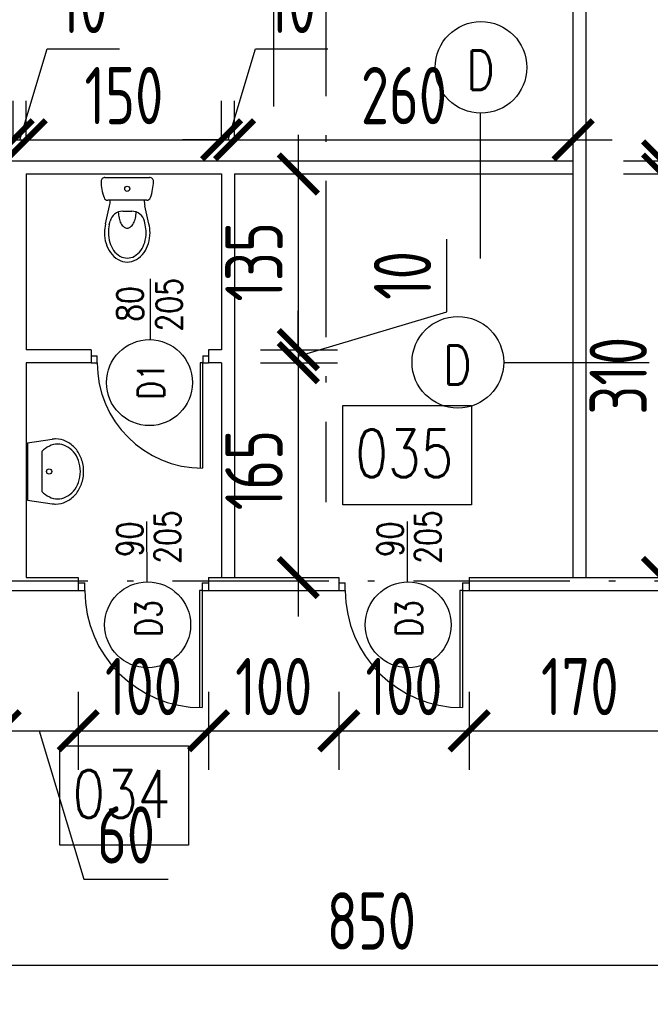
# Model space of a CAD drawing. Extents: x 153948 to 285449, y -89387 to -60195.
# Tile 58 of 101: x 254525 to 255010, y -75855 to -75099. Entities that reach past the tile are written whole.
import ezdxf
from ezdxf.enums import TextEntityAlignment as Align

# ---------------------------------------------------------------- set-up
doc = ezdxf.new("R2010")
doc.units = 0
doc.header["$LTSCALE"] = 100
doc.header["$MEASUREMENT"] = 0
doc.header["$PDMODE"] = 1
doc.linetypes.add('ACAD_ISO10W100', pattern=[18.5, 12, -3, 0.5, -3])
doc.layers.get('0').update_dxf_attribs({"linetype": 'CONTINUOUS'})
doc.layers.get('DEFPOINTS').update_dxf_attribs({"linetype": 'CONTINUOUS'})
for name, color, linetype in [('A-ARM', 2, 'CONTINUOUS'), ('ALUMINIUM', 5, 'CONTINUOUS'), ('DRZWI', 5, 'CONTINUOUS'), ('OPIS-POM', 2, 'CONTINUOUS'), ('OSIE', 8, 'ACAD_ISO10W100'), ('R-----OP', 2, 'CONTINUOUS'), ('SCIANY-GK', 11, 'CONTINUOUS'), ('WYMIARY', 1, 'CONTINUOUS')]:
    doc.layers.add(name, color=color, linetype=linetype)
doc.styles.add('DYBY-NORMALNY-0-8-N', font='ROMANS.SHX', dxfattribs={"width": 0.8})
doc.styles.add('STYLE2', font='isocp.shx', dxfattribs={"width": 0.8})
doc.dimstyles.new('KRESKI_100', dxfattribs={"dimscale": 20, "dimtxt": 2.2, "dimasz": 1.5, "dimexe": 1.5, "dimexo": 1.5, "dimgap": 0.6, "dimtad": 1, "dimdec": 1, "dimrnd": 0.5, "dimdsep": 46, "dimtxsty": 'STYLE2', "dimblk1": 'ARCHTICK', "dimblk2": 'ARCHTICK', "dimsah": 1, "dimcen": 2.5, "dimdle": 1.5, "dimclrd": 10, "dimclre": 10, "dimclrt": 15, "dimadec": 0, "dimazin": 0, "dimtfac": 1, "dimtdec": 1, "dimtmove": 1, "dimatfit": 3, "dimldrblk": 'ARCHTICK', "dimfxl": 1.5, "dimfxlon": 1, "dimtolj": 1, "dimtzin": 0, "dimarcsym": 0})

# ---------------------------------------------------------------- blocks, each defined once
blk = doc.blocks.new('IREK-B09X0507')
at = {"layer": 'A-ARM'}
for p, q in [((-16.71, 35.72), (-13.51, 21.89)), ((-13.78, 36.39), (-13.17, 33.73)), ((13.78, 36.39), (13.17, 33.73)), ((16.71, 35.72), (13.51, 21.89)), ((3.43, 25.98), (-3.43, 25.98)), ((-14.98, 17.5), (14.98, 17.5)), ((17.1, 0), (-17.1, 0))]:
    blk.add_line(p, q, dxfattribs=at)
for points in [[(17.5, 42.5, 0.072039), (16.29, 50.85, 0.083339), (12.91, 57.78, 0.106661), (7.06, 63.1, 0.132138), (0, 65, 0.132138), (-7.06, 63.1, 0.106661), (-12.91, 57.78, 0.083339), (-16.29, 50.85, 0.072039), (-17.5, 42.5, 0.05824), (-16.71, 35.72, 0.083339)], [(14.5, 42.5, 0.072039), (13.41, 49.99, 0.083339), (10.47, 56.04, 0.106661), (5.55, 60.51, 0.132138), (0, 62, 0.132138), (-5.55, 60.51, 0.106661), (-10.47, 56.04, 0.083339), (-13.41, 49.99, 0.072039), (-14.5, 42.5, 0.05824), (-13.79, 36.41, 0.05824)], [(6.84, 26.59, 0.047502), (6.29, 31.25, 0.067446), (4.85, 35.21, 0.105232), (2.35, 38.22, 0.168531), (0, 39.03, 0.168531), (-2.35, 38.22, 0.105232), (-4.85, 35.21, 0.067446), (-6.29, 31.25, 0.047502), (-6.84, 26.59, 0.053598)], [(13.79, 36.41, 0.05824), (14.5, 42.5, 0.05824)], [(16.71, 35.72, 0.05824), (17.5, 42.5, 0.072039)]]:
    blk.add_lwpolyline(points, format="xyb", dxfattribs=at)
blk.add_circle((0, 8.75), 1.96, dxfattribs=at)
for centre, radius, start, end in [((-3.43, 35.98), 10, 193.00467, 270), ((3.43, 35.98), 10, 270, 346.99533), ((16.9, 2.68), 37, 159.65826, 179.46235), ((-14.98, 14.5), 3, 90, 159.65826), ((-33, 17.39), 20, 0.32832, 13.00467), ((33, 17.39), 20, 166.99533, 179.67168), ((14.98, 14.5), 3, 20.34174, 90), ((-16.9, 2.68), 37, 0.53765, 20.34174), ((-17.1, 3), 3, 179.46235, 270), ((17.1, 3), 3, 270, 0.53765)]:
    blk.add_arc(centre, radius, start, end, dxfattribs=at)
blk = doc.blocks.new('IREK-B09X0204')
at = {"layer": 'A-ARM'}
for p, q in [((-22, 0), (-24.8, 18.76)), ((22, 0), (24.8, 18.76)), ((-15.26, 11), (15.26, 11)), ((-22, 0), (22, 0))]:
    blk.add_line(p, q, dxfattribs=at)
for points in [[(24.8, 18.76, 0.037015), (25, 21.5, 0.112687), (23.16, 29.56, 0.103282), (17.68, 36.7, 0.092276), (9.73, 41.32, 0.085761), (0, 43, 0.085761), (-9.73, 41.32, 0.092276), (-17.68, 36.7, 0.103282), (-23.16, 29.56, 0.112687), (-25, 21.5, 0.112687)], [(15.26, 11, 0.099658), (19.56, 16.67, 0.112687), (21, 23, 0.112687), (19.56, 29.33, 0.103282), (15.07, 35.17, 0.092276), (8.39, 39.05, 0.085761), (0, 40.5, 0.085761), (-8.39, 39.05, 0.092276), (-15.07, 35.17, 0.103282), (-19.56, 29.33, 0.112687), (-21, 23, 0.112687)], [(-21, 23, 0.112687), (-19.56, 16.67, 0.099658), (-15.26, 11, 0.092276)], [(-25, 21.5, 0.037015), (-24.8, 18.76, 0.103282)]]:
    blk.add_lwpolyline(points, format="xyb", dxfattribs=at)
blk.add_circle((0, 16.5), 2, dxfattribs=at)
blk = doc.blocks.new('D90')
at = {"layer": 'ALUMINIUM'}
for p, q in [((-4.5, 0), (0, 0)), ((0, 0), (0, -5.4)), ((-90.02, -0.04), (-90.02, -5.44)), ((-90.02, -0.04), (-85.52, -0.04)), ((-90.02, -5.44), (-85.52, -5.44)), ((-85.52, -5.4), (-85.52, -0.04)), ((-6.32, -5.4), (-6.32, -86.38)), ((-4.5, -5.4), (-6.32, -5.4)), ((-4.52, -5.4), (-4.52, -86.4)), ((-4.5, 0), (-4.5, -5.4)), ((-4.5, -5.4), (0, -5.4))]:
    blk.add_line(p, q, dxfattribs=at)
blk.add_arc((-4.52, -5.4), 81, 180, 270, dxfattribs=at)
blk = doc.blocks.new('D100')
at = {"layer": 'ALUMINIUM'}
for p, q in [((0, 0), (0, -6)), ((0, 0), (5, 0)), ((5, -5.96), (5, 0)), ((95.02, 0.04), (100.02, 0.04)), ((95.02, 0.04), (95.02, -5.96)), ((100.02, 0.04), (100.02, -5.96)), ((0, -6), (5, -6)), ((93, -5.96), (93, -95.93)), ((95.02, -5.96), (93, -5.96)), ((95, -5.96), (95, -95.96)), ((95.02, -5.96), (100.02, -5.96))]:
    blk.add_line(p, q, dxfattribs=at)
blk.add_arc((95, -5.96), 90, 180, 270, dxfattribs=at)
blk = doc.blocks.new('_ARCHTICK')
at = {"color": 0, "linetype": 'ByBlock', "const_width": 0.15}
blk.add_lwpolyline([(-0.5, -0.5), (0.5, 0.5)], dxfattribs=at)
blk = doc.blocks.new('*D177')
at = {"layer": 'DEFPOINTS', "color": 0, "ltscale": 0.1, "transparency": 16777216}
for p in [(254410.4, -75537.05), (254510.45, -75537.05), (254510.45, -75644.81)]:
    blk.add_point(p, dxfattribs=at)
at = {"layer": 'WYMIARY', "color": 10, "lineweight": -2, "ltscale": 0.1, "transparency": 16777216}
for p, q in [((254410.4, -75614.81), (254410.4, -75674.81)), ((254510.45, -75614.81), (254510.45, -75674.81)), ((254380.4, -75644.81), (254540.45, -75644.81))]:
    blk.add_line(p, q, dxfattribs=at)
at = {"layer": 'WYMIARY', "color": 10, "lineweight": -2, "ltscale": 0.1, "transparency": 16777216, "xscale": 30, "yscale": 30, "zscale": 30, "rotation": 180}
blk.add_blockref('_ARCHTICK', (254410.4, -75644.81), dxfattribs=at)
at = {"layer": 'WYMIARY', "color": 10, "lineweight": -2, "ltscale": 0.1, "transparency": 16777216, "xscale": 30, "yscale": 30, "zscale": 30}
blk.add_blockref('_ARCHTICK', (254510.45, -75644.81), dxfattribs=at)
at = {"layer": 'WYMIARY', "color": 15, "ltscale": 0.1, "transparency": 16777216, "insert": (254460.43, -75610.81), "char_height": 44, "attachment_point": 5, "style": 'STYLE2'}
blk.add_mtext('\\A1;100', dxfattribs=at)
blk = doc.blocks.new('*D178')
at = {"layer": 'DEFPOINTS', "color": 0, "ltscale": 0.1, "transparency": 16777216}
for p in [(254510.45, -75537.05), (254570.4, -75537.05), (254570.4, -75644.81)]:
    blk.add_point(p, dxfattribs=at)
at = {"layer": 'WYMIARY', "color": 10, "lineweight": -2, "ltscale": 0.1, "transparency": 16777216}
for p, q in [((254510.45, -75614.81), (254510.45, -75674.81)), ((254570.4, -75614.81), (254570.4, -75674.81)), ((254480.45, -75644.81), (254600.4, -75644.81)), ((254540.43, -75644.81), (254574.63, -75758.81)), ((254574.63, -75758.81), (254639.48, -75758.81))]:
    blk.add_line(p, q, dxfattribs=at)
at = {"layer": 'WYMIARY', "color": 10, "lineweight": -2, "ltscale": 0.1, "transparency": 16777216, "xscale": 30, "yscale": 30, "zscale": 30, "rotation": 180}
blk.add_blockref('_ARCHTICK', (254510.45, -75644.81), dxfattribs=at)
at = {"layer": 'WYMIARY', "color": 10, "lineweight": -2, "ltscale": 0.1, "transparency": 16777216, "xscale": 30, "yscale": 30, "zscale": 30}
blk.add_blockref('_ARCHTICK', (254570.4, -75644.81), dxfattribs=at)
at = {"layer": 'WYMIARY', "color": 15, "ltscale": 0.1, "transparency": 16777216, "insert": (254607.05, -75724.81), "char_height": 44, "attachment_point": 5, "style": 'STYLE2'}
blk.add_mtext('\\A1;60', dxfattribs=at)
blk = doc.blocks.new('*D179')
at = {"layer": 'DEFPOINTS', "color": 0, "ltscale": 0.1, "transparency": 16777216}
for p in [(254570.4, -75537.05), (254670.45, -75537.05), (254670.45, -75644.81)]:
    blk.add_point(p, dxfattribs=at)
at = {"layer": 'WYMIARY', "color": 10, "lineweight": -2, "ltscale": 0.1, "transparency": 16777216}
for p, q in [((254570.4, -75614.81), (254570.4, -75674.81)), ((254670.45, -75614.81), (254670.45, -75674.81)), ((254540.4, -75644.81), (254700.45, -75644.81))]:
    blk.add_line(p, q, dxfattribs=at)
at = {"layer": 'WYMIARY', "color": 10, "lineweight": -2, "ltscale": 0.1, "transparency": 16777216, "xscale": 30, "yscale": 30, "zscale": 30, "rotation": 180}
blk.add_blockref('_ARCHTICK', (254570.4, -75644.81), dxfattribs=at)
at = {"layer": 'WYMIARY', "color": 10, "lineweight": -2, "ltscale": 0.1, "transparency": 16777216, "xscale": 30, "yscale": 30, "zscale": 30}
blk.add_blockref('_ARCHTICK', (254670.45, -75644.81), dxfattribs=at)
at = {"layer": 'WYMIARY', "color": 15, "ltscale": 0.1, "transparency": 16777216, "insert": (254620.43, -75610.81), "char_height": 44, "attachment_point": 5, "style": 'STYLE2'}
blk.add_mtext('\\A1;100', dxfattribs=at)
blk = doc.blocks.new('*D180')
at = {"layer": 'DEFPOINTS', "color": 0, "ltscale": 0.1, "transparency": 16777216}
for p in [(254670.45, -75537.05), (254770.4, -75537.05), (254770.4, -75644.81)]:
    blk.add_point(p, dxfattribs=at)
at = {"layer": 'WYMIARY', "color": 10, "lineweight": -2, "ltscale": 0.1, "transparency": 16777216}
for p, q in [((254670.45, -75614.81), (254670.45, -75674.81)), ((254770.4, -75614.81), (254770.4, -75674.81)), ((254640.45, -75644.81), (254800.4, -75644.81))]:
    blk.add_line(p, q, dxfattribs=at)
at = {"layer": 'WYMIARY', "color": 10, "lineweight": -2, "ltscale": 0.1, "transparency": 16777216, "xscale": 30, "yscale": 30, "zscale": 30, "rotation": 180}
blk.add_blockref('_ARCHTICK', (254670.45, -75644.81), dxfattribs=at)
at = {"layer": 'WYMIARY', "color": 10, "lineweight": -2, "ltscale": 0.1, "transparency": 16777216, "xscale": 30, "yscale": 30, "zscale": 30}
blk.add_blockref('_ARCHTICK', (254770.4, -75644.81), dxfattribs=at)
at = {"layer": 'WYMIARY', "color": 15, "ltscale": 0.1, "transparency": 16777216, "insert": (254720.43, -75610.81), "char_height": 44, "attachment_point": 5, "style": 'STYLE2'}
blk.add_mtext('\\A1;100', dxfattribs=at)
blk = doc.blocks.new('*D181')
at = {"layer": 'DEFPOINTS', "color": 0, "ltscale": 0.1, "transparency": 16777216}
for p in [(254770.4, -75537.05), (254870.45, -75537.05), (254870.45, -75644.81)]:
    blk.add_point(p, dxfattribs=at)
at = {"layer": 'WYMIARY', "color": 10, "lineweight": -2, "ltscale": 0.1, "transparency": 16777216}
for p, q in [((254770.4, -75614.81), (254770.4, -75674.81)), ((254870.45, -75614.81), (254870.45, -75674.81)), ((254740.4, -75644.81), (254900.45, -75644.81))]:
    blk.add_line(p, q, dxfattribs=at)
at = {"layer": 'WYMIARY', "color": 10, "lineweight": -2, "ltscale": 0.1, "transparency": 16777216, "xscale": 30, "yscale": 30, "zscale": 30, "rotation": 180}
blk.add_blockref('_ARCHTICK', (254770.4, -75644.81), dxfattribs=at)
at = {"layer": 'WYMIARY', "color": 10, "lineweight": -2, "ltscale": 0.1, "transparency": 16777216, "xscale": 30, "yscale": 30, "zscale": 30}
blk.add_blockref('_ARCHTICK', (254870.45, -75644.81), dxfattribs=at)
at = {"layer": 'WYMIARY', "color": 15, "ltscale": 0.1, "transparency": 16777216, "insert": (254820.43, -75610.81), "char_height": 44, "attachment_point": 5, "style": 'STYLE2'}
blk.add_mtext('\\A1;100', dxfattribs=at)
blk = doc.blocks.new('*D182')
at = {"layer": 'DEFPOINTS', "color": 0, "ltscale": 0.1, "transparency": 16777216}
for p in [(254870.45, -75537.05), (255040.4, -75537.05), (255040.4, -75644.81)]:
    blk.add_point(p, dxfattribs=at)
at = {"layer": 'WYMIARY', "color": 10, "lineweight": -2, "ltscale": 0.1, "transparency": 16777216}
for p, q in [((254870.45, -75614.81), (254870.45, -75674.81)), ((255040.4, -75614.81), (255040.4, -75674.81)), ((254840.45, -75644.81), (255070.4, -75644.81))]:
    blk.add_line(p, q, dxfattribs=at)
at = {"layer": 'WYMIARY', "color": 10, "lineweight": -2, "ltscale": 0.1, "transparency": 16777216, "xscale": 30, "yscale": 30, "zscale": 30, "rotation": 180}
blk.add_blockref('_ARCHTICK', (254870.45, -75644.81), dxfattribs=at)
at = {"layer": 'WYMIARY', "color": 10, "lineweight": -2, "ltscale": 0.1, "transparency": 16777216, "xscale": 30, "yscale": 30, "zscale": 30}
blk.add_blockref('_ARCHTICK', (255040.4, -75644.81), dxfattribs=at)
at = {"layer": 'WYMIARY', "color": 15, "ltscale": 0.1, "transparency": 16777216, "insert": (254955.43, -75610.81), "char_height": 44, "attachment_point": 5, "style": 'STYLE2'}
blk.add_mtext('\\A1;170', dxfattribs=at)
blk = doc.blocks.new('*D187')
at = {"layer": 'DEFPOINTS', "color": 0, "ltscale": 0.1, "transparency": 16777216}
for p in [(254520.4, -75190.81), (254370.4, -75217.05), (254520.4, -75217.05)]:
    blk.add_point(p, dxfattribs=at)
at = {"layer": 'WYMIARY', "color": 10, "lineweight": -2, "ltscale": 0.1, "transparency": 16777216}
for p, q in [((254370.4, -75190.81), (254370.4, -75160.81)), ((254520.4, -75190.81), (254520.4, -75160.81)), ((254340.4, -75190.81), (254550.4, -75190.81))]:
    blk.add_line(p, q, dxfattribs=at)
at = {"layer": 'WYMIARY', "color": 10, "lineweight": -2, "ltscale": 0.1, "transparency": 16777216, "xscale": 30, "yscale": 30, "zscale": 30, "rotation": 180}
blk.add_blockref('_ARCHTICK', (254370.4, -75190.81), dxfattribs=at)
at = {"layer": 'WYMIARY', "color": 10, "lineweight": -2, "ltscale": 0.1, "transparency": 16777216, "xscale": 30, "yscale": 30, "zscale": 30}
blk.add_blockref('_ARCHTICK', (254520.4, -75190.81), dxfattribs=at)
at = {"layer": 'WYMIARY', "color": 15, "ltscale": 0.1, "transparency": 16777216, "insert": (254445.4, -75156.81), "char_height": 44, "attachment_point": 5, "style": 'STYLE2'}
blk.add_mtext('\\A1;150', dxfattribs=at)
blk = doc.blocks.new('*D188')
at = {"layer": 'DEFPOINTS', "color": 0, "ltscale": 0.1, "transparency": 16777216}
for p in [(254530.4, -75190.81), (254520.4, -75217.05), (254530.4, -75217.05)]:
    blk.add_point(p, dxfattribs=at)
at = {"layer": 'WYMIARY', "color": 10, "lineweight": -2, "ltscale": 0.1, "transparency": 16777216}
for p, q in [((254525.4, -75190.81), (254546.4, -75120.81)), ((254546.4, -75120.81), (254602.11, -75120.81)), ((254520.4, -75190.81), (254520.4, -75160.81)), ((254530.4, -75190.81), (254530.4, -75160.81)), ((254520.4, -75190.81), (254490.4, -75190.81)), ((254520.4, -75190.81), (254530.4, -75190.81)), ((254520.4, -75190.81), (254530.4, -75190.81)), ((254530.4, -75190.81), (254560.4, -75190.81))]:
    blk.add_line(p, q, dxfattribs=at)
at = {"layer": 'WYMIARY', "color": 10, "lineweight": -2, "ltscale": 0.1, "transparency": 16777216, "xscale": 30, "yscale": 30, "zscale": 30}
blk.add_blockref('_ARCHTICK', (254520.4, -75190.81), dxfattribs=at)
at = {"layer": 'WYMIARY', "color": 10, "lineweight": -2, "ltscale": 0.1, "transparency": 16777216, "xscale": 30, "yscale": 30, "zscale": 30, "rotation": 180}
blk.add_blockref('_ARCHTICK', (254530.4, -75190.81), dxfattribs=at)
at = {"layer": 'WYMIARY', "color": 15, "ltscale": 0.1, "transparency": 16777216, "insert": (254574.26, -75086.81), "char_height": 44, "attachment_point": 5, "style": 'STYLE2'}
blk.add_mtext('\\A1;10', dxfattribs=at)
blk = doc.blocks.new('*D189')
at = {"layer": 'DEFPOINTS', "color": 0, "ltscale": 0.1, "transparency": 16777216}
for p in [(254680.4, -75190.81), (254530.4, -75217.05), (254680.4, -75217.05)]:
    blk.add_point(p, dxfattribs=at)
at = {"layer": 'WYMIARY', "color": 10, "lineweight": -2, "ltscale": 0.1, "transparency": 16777216}
for p, q in [((254530.4, -75190.81), (254530.4, -75160.81)), ((254680.4, -75190.81), (254680.4, -75160.81)), ((254500.4, -75190.81), (254710.4, -75190.81))]:
    blk.add_line(p, q, dxfattribs=at)
at = {"layer": 'WYMIARY', "color": 10, "lineweight": -2, "ltscale": 0.1, "transparency": 16777216, "xscale": 30, "yscale": 30, "zscale": 30, "rotation": 180}
blk.add_blockref('_ARCHTICK', (254530.4, -75190.81), dxfattribs=at)
at = {"layer": 'WYMIARY', "color": 10, "lineweight": -2, "ltscale": 0.1, "transparency": 16777216, "xscale": 30, "yscale": 30, "zscale": 30}
blk.add_blockref('_ARCHTICK', (254680.4, -75190.81), dxfattribs=at)
at = {"layer": 'WYMIARY', "color": 15, "ltscale": 0.1, "transparency": 16777216, "insert": (254605.4, -75156.81), "char_height": 44, "attachment_point": 5, "style": 'STYLE2'}
blk.add_mtext('\\A1;150', dxfattribs=at)
blk = doc.blocks.new('*D190')
at = {"layer": 'DEFPOINTS', "color": 0, "ltscale": 0.1, "transparency": 16777216}
for p in [(254690.4, -75190.81), (254680.4, -75217.05), (254690.4, -75217.05)]:
    blk.add_point(p, dxfattribs=at)
at = {"layer": 'WYMIARY', "color": 10, "lineweight": -2, "ltscale": 0.1, "transparency": 16777216}
for p, q in [((254685.4, -75190.81), (254706.4, -75120.81)), ((254706.4, -75120.81), (254762.11, -75120.81)), ((254680.4, -75190.81), (254680.4, -75160.81)), ((254690.4, -75190.81), (254690.4, -75160.81)), ((254680.4, -75190.81), (254650.4, -75190.81)), ((254680.4, -75190.81), (254690.4, -75190.81)), ((254680.4, -75190.81), (254690.4, -75190.81)), ((254690.4, -75190.81), (254720.4, -75190.81))]:
    blk.add_line(p, q, dxfattribs=at)
at = {"layer": 'WYMIARY', "color": 10, "lineweight": -2, "ltscale": 0.1, "transparency": 16777216, "xscale": 30, "yscale": 30, "zscale": 30}
blk.add_blockref('_ARCHTICK', (254680.4, -75190.81), dxfattribs=at)
at = {"layer": 'WYMIARY', "color": 10, "lineweight": -2, "ltscale": 0.1, "transparency": 16777216, "xscale": 30, "yscale": 30, "zscale": 30, "rotation": 180}
blk.add_blockref('_ARCHTICK', (254690.4, -75190.81), dxfattribs=at)
at = {"layer": 'WYMIARY', "color": 15, "ltscale": 0.1, "transparency": 16777216, "insert": (254734.26, -75086.81), "char_height": 44, "attachment_point": 5, "style": 'STYLE2'}
blk.add_mtext('\\A1;10', dxfattribs=at)
blk = doc.blocks.new('*D191')
at = {"layer": 'DEFPOINTS', "color": 0, "ltscale": 0.1, "transparency": 16777216}
for p in [(254950.4, -75190.81), (254690.4, -75217.05), (254950.4, -75217.05)]:
    blk.add_point(p, dxfattribs=at)
at = {"layer": 'WYMIARY', "color": 10, "lineweight": -2, "ltscale": 0.1, "transparency": 16777216}
for p, q in [((254690.4, -75190.81), (254690.4, -75160.81)), ((254950.4, -75190.81), (254950.4, -75160.81)), ((254660.4, -75190.81), (254980.4, -75190.81))]:
    blk.add_line(p, q, dxfattribs=at)
at = {"layer": 'WYMIARY', "color": 10, "lineweight": -2, "ltscale": 0.1, "transparency": 16777216, "xscale": 30, "yscale": 30, "zscale": 30, "rotation": 180}
blk.add_blockref('_ARCHTICK', (254690.4, -75190.81), dxfattribs=at)
at = {"layer": 'WYMIARY', "color": 10, "lineweight": -2, "ltscale": 0.1, "transparency": 16777216, "xscale": 30, "yscale": 30, "zscale": 30}
blk.add_blockref('_ARCHTICK', (254950.4, -75190.81), dxfattribs=at)
at = {"layer": 'WYMIARY', "color": 15, "ltscale": 0.1, "transparency": 16777216, "insert": (254820.4, -75156.8), "char_height": 44, "attachment_point": 5, "style": 'STYLE2'}
blk.add_mtext('\\A1;260', dxfattribs=at)
blk = doc.blocks.new('*D197')
at = {"layer": 'DEFPOINTS', "color": 0, "ltscale": 0.1, "transparency": 16777216}
for p in [(254680.4, -75217.05), (254680.4, -75352.05), (254739.3, -75352.05)]:
    blk.add_point(p, dxfattribs=at)
at = {"layer": 'WYMIARY', "color": 10, "lineweight": -2, "ltscale": 0.1, "transparency": 16777216}
for p, q in [((254739.3, -75187.05), (254739.3, -75382.05)), ((254710.4, -75217.05), (254769.3, -75217.05)), ((254710.4, -75352.05), (254769.3, -75352.05))]:
    blk.add_line(p, q, dxfattribs=at)
at = {"layer": 'WYMIARY', "color": 10, "lineweight": -2, "ltscale": 0.1, "transparency": 16777216, "xscale": 30, "yscale": 30, "zscale": 30}
for p, rotation in [((254739.3, -75217.05), 90), ((254739.3, -75352.05), 270)]:
    blk.add_blockref('_ARCHTICK', p, dxfattribs=dict(at, rotation=rotation))
at = {"layer": 'WYMIARY', "color": 15, "ltscale": 0.1, "transparency": 16777216, "insert": (254705.3, -75284.55), "char_height": 44, "attachment_point": 5, "rotation": 90, "style": 'STYLE2'}
blk.add_mtext('\\A1;135', dxfattribs=at)
blk = doc.blocks.new('*D198')
at = {"layer": 'DEFPOINTS', "color": 0, "ltscale": 0.1, "transparency": 16777216}
for p in [(254680.4, -75352.05), (254680.4, -75362.05), (254739.3, -75362.05)]:
    blk.add_point(p, dxfattribs=at)
at = {"layer": 'WYMIARY', "color": 10, "lineweight": -2, "ltscale": 0.1, "transparency": 16777216}
for p, q in [((254853.3, -75322.85), (254853.3, -75267.14)), ((254739.3, -75352.05), (254739.3, -75322.05)), ((254739.3, -75357.05), (254853.3, -75322.85)), ((254710.4, -75352.05), (254769.3, -75352.05)), ((254739.3, -75352.05), (254739.3, -75362.05)), ((254739.3, -75352.05), (254739.3, -75362.05)), ((254710.4, -75362.05), (254769.3, -75362.05)), ((254739.3, -75362.05), (254739.3, -75392.05))]:
    blk.add_line(p, q, dxfattribs=at)
at = {"layer": 'WYMIARY', "color": 10, "lineweight": -2, "ltscale": 0.1, "transparency": 16777216, "xscale": 30, "yscale": 30, "zscale": 30}
for p, rotation in [((254739.3, -75352.05), 270), ((254739.3, -75362.05), 90)]:
    blk.add_blockref('_ARCHTICK', p, dxfattribs=dict(at, rotation=rotation))
at = {"layer": 'WYMIARY', "color": 15, "ltscale": 0.1, "transparency": 16777216, "insert": (254819.3, -75294.99), "char_height": 44, "attachment_point": 5, "rotation": 90, "style": 'STYLE2'}
blk.add_mtext('\\A1;10', dxfattribs=at)
blk = doc.blocks.new('*D199')
at = {"layer": 'DEFPOINTS', "color": 0, "ltscale": 0.1, "transparency": 16777216}
for p in [(254680.4, -75362.05), (254690.4, -75527.05), (254739.3, -75527.05)]:
    blk.add_point(p, dxfattribs=at)
at = {"layer": 'WYMIARY', "color": 10, "lineweight": -2, "ltscale": 0.1, "transparency": 16777216}
for p, q in [((254739.3, -75332.05), (254739.3, -75557.05)), ((254710.4, -75362.05), (254769.3, -75362.05)), ((254720.4, -75527.05), (254769.3, -75527.05))]:
    blk.add_line(p, q, dxfattribs=at)
at = {"layer": 'WYMIARY', "color": 10, "lineweight": -2, "ltscale": 0.1, "transparency": 16777216, "xscale": 30, "yscale": 30, "zscale": 30}
for p, rotation in [((254739.3, -75362.05), 90), ((254739.3, -75527.05), 270)]:
    blk.add_blockref('_ARCHTICK', p, dxfattribs=dict(at, rotation=rotation))
at = {"layer": 'WYMIARY', "color": 15, "ltscale": 0.1, "transparency": 16777216, "insert": (254705.3, -75444.55), "char_height": 44, "attachment_point": 5, "rotation": 90, "style": 'STYLE2'}
blk.add_mtext('\\A1;165', dxfattribs=at)
blk = doc.blocks.new('*D200')
at = {"layer": 'DEFPOINTS', "color": 0, "ltscale": 0.1, "transparency": 16777216}
for p in [(254960.4, -74830.55), (254950.4, -75207.05), (255018.96, -75207.05)]:
    blk.add_point(p, dxfattribs=at)
at = {"layer": 'WYMIARY', "color": 10, "lineweight": -2, "ltscale": 0.1, "transparency": 16777216}
for p, q in [((255018.96, -74800.55), (255018.96, -75237.05)), ((254990.4, -74830.55), (255048.96, -74830.55)), ((254988.96, -75207.05), (255048.96, -75207.05))]:
    blk.add_line(p, q, dxfattribs=at)
at = {"layer": 'WYMIARY', "color": 10, "lineweight": -2, "ltscale": 0.1, "transparency": 16777216, "xscale": 30, "yscale": 30, "zscale": 30}
for p, rotation in [((255018.96, -74830.55), 90), ((255018.96, -75207.05), 270)]:
    blk.add_blockref('_ARCHTICK', p, dxfattribs=dict(at, rotation=rotation))
at = {"layer": 'WYMIARY', "color": 15, "ltscale": 0.1, "transparency": 16777216, "insert": (254984.96, -75018.8), "char_height": 44, "attachment_point": 5, "rotation": 90, "style": 'STYLE2'}
blk.add_mtext('\\A1;376.5', dxfattribs=at)
blk = doc.blocks.new('*D201')
at = {"layer": 'DEFPOINTS', "color": 0, "ltscale": 0.1, "transparency": 16777216}
for p in [(254950.4, -75207.05), (254950.4, -75217.05), (255018.96, -75217.05)]:
    blk.add_point(p, dxfattribs=at)
at = {"layer": 'WYMIARY', "color": 10, "lineweight": -2, "ltscale": 0.1, "transparency": 16777216}
for p, q in [((255132.96, -75177.85), (255132.96, -75122.14)), ((255018.96, -75207.05), (255018.96, -75177.05)), ((255018.96, -75212.05), (255132.96, -75177.85)), ((254988.96, -75207.05), (255048.96, -75207.05)), ((255018.96, -75207.05), (255018.96, -75217.05)), ((255018.96, -75207.05), (255018.96, -75217.05)), ((254988.96, -75217.05), (255048.96, -75217.05)), ((255018.96, -75217.05), (255018.96, -75247.05))]:
    blk.add_line(p, q, dxfattribs=at)
at = {"layer": 'WYMIARY', "color": 10, "lineweight": -2, "ltscale": 0.1, "transparency": 16777216, "xscale": 30, "yscale": 30, "zscale": 30}
for p, rotation in [((255018.96, -75207.05), 270), ((255018.96, -75217.05), 90)]:
    blk.add_blockref('_ARCHTICK', p, dxfattribs=dict(at, rotation=rotation))
at = {"layer": 'WYMIARY', "color": 15, "ltscale": 0.1, "transparency": 16777216, "insert": (255098.96, -75149.99), "char_height": 44, "attachment_point": 5, "rotation": 90, "style": 'STYLE2'}
blk.add_mtext('\\A1;10', dxfattribs=at)
blk = doc.blocks.new('*D202')
at = {"layer": 'DEFPOINTS', "color": 0, "ltscale": 0.1, "transparency": 16777216}
for p in [(254950.4, -75217.05), (254960.4, -75527.05), (255018.96, -75527.05)]:
    blk.add_point(p, dxfattribs=at)
at = {"layer": 'WYMIARY', "color": 10, "lineweight": -2, "ltscale": 0.1, "transparency": 16777216}
for p, q in [((255018.96, -75187.05), (255018.96, -75557.05)), ((254988.96, -75217.05), (255048.96, -75217.05)), ((254990.4, -75527.05), (255048.96, -75527.05))]:
    blk.add_line(p, q, dxfattribs=at)
at = {"layer": 'WYMIARY', "color": 10, "lineweight": -2, "ltscale": 0.1, "transparency": 16777216, "xscale": 30, "yscale": 30, "zscale": 30}
for p, rotation in [((255018.96, -75217.05), 90), ((255018.96, -75527.05), 270)]:
    blk.add_blockref('_ARCHTICK', p, dxfattribs=dict(at, rotation=rotation))
at = {"layer": 'WYMIARY', "color": 15, "ltscale": 0.1, "transparency": 16777216, "insert": (254984.96, -75372.05), "char_height": 44, "attachment_point": 5, "rotation": 90, "style": 'STYLE2'}
blk.add_mtext('\\A1;310', dxfattribs=at)
blk = doc.blocks.new('*D410')
at = {"layer": 'DEFPOINTS', "color": 0, "ltscale": 0.1, "transparency": 16777216}
for p in [(254370.4, -75743.35), (255220.4, -75743.35), (255220.4, -75824.91)]:
    blk.add_point(p, dxfattribs=at)
at = {"layer": 'WYMIARY', "color": 10, "lineweight": -2, "ltscale": 0.1, "transparency": 16777216}
for p, q in [((254370.4, -75794.91), (254370.4, -75854.91)), ((255220.4, -75794.91), (255220.4, -75854.91)), ((254340.4, -75824.91), (255250.4, -75824.91))]:
    blk.add_line(p, q, dxfattribs=at)
at = {"layer": 'WYMIARY', "color": 10, "lineweight": -2, "ltscale": 0.1, "transparency": 16777216, "xscale": 30, "yscale": 30, "zscale": 30, "rotation": 180}
blk.add_blockref('_ARCHTICK', (254370.4, -75824.91), dxfattribs=at)
at = {"layer": 'WYMIARY', "color": 10, "lineweight": -2, "ltscale": 0.1, "transparency": 16777216, "xscale": 30, "yscale": 30, "zscale": 30}
blk.add_blockref('_ARCHTICK', (255220.4, -75824.91), dxfattribs=at)
at = {"layer": 'WYMIARY', "color": 15, "ltscale": 0.1, "transparency": 16777216, "insert": (254795.4, -75790.91), "char_height": 44, "attachment_point": 5, "style": 'STYLE2'}
blk.add_mtext('\\A1;850', dxfattribs=at)

msp = doc.modelspace()

# ---------------------------------------------------------------- linework, layer by layer
at = {"layer": 'OPIS-POM'}
for points in [[(254773.54, -75394.89), (254872.21, -75394.89), (254872.21, -75471.2), (254773.54, -75471.2)], [(254556.3, -75656.46), (254654.97, -75656.46), (254654.97, -75732.78), (254556.3, -75732.78)]]:
    msp.add_lwpolyline(points, close=True, dxfattribs=at)
at = {"layer": 'OSIE', "ltscale": 0.1}
for p, q in [((254720.4, -75165.16), (254720.4, -72442.49)), ((254760.4, -74482.32), (254760.4, -75469.12)), ((252422.8, -75529.55), (255611.88, -75529.55))]:
    msp.add_line(p, q, dxfattribs=at)
at = {"layer": 'R-----OP'}
for p, q in [((254879.17, -75282.08), (254879.17, -75170.34)), ((255008.74, -75362.1), (254897, -75362.1))]:
    msp.add_line(p, q, dxfattribs=at)
for points in [[(254625.81, -75344.32), (254625.81, -75297.47)], [(254623.15, -75530.96), (254623.11, -75484.11)], [(254823.15, -75530.96), (254823.11, -75484.11)]]:
    msp.add_lwpolyline(points, dxfattribs=at)
for centre, radius in [((254879.56, -75135.16), 35.19), ((254861.82, -75361.71), 35.19), ((254625.02, -75377.31), 33), ((254623.63, -75563.4), 33), ((254823.63, -75563.4), 33)]:
    msp.add_circle(centre, radius, dxfattribs=at)
at = {"layer": 'SCIANY-GK', "ltscale": 0.1}
for p, q in [((254950.4, -75527.05), (254950.4, -74830.55)), ((254960.4, -75527.05), (254960.4, -74830.55)), ((254370.4, -75207.05), (254950.4, -75207.05)), ((254530.4, -75217.05), (254530.4, -75352.05)), ((254530.4, -75217.05), (254680.4, -75217.05)), ((254680.4, -75217.05), (254680.4, -75352.05)), ((254690.4, -75217.05), (254690.4, -75527.05)), ((254690.4, -75217.05), (254950.4, -75217.05)), ((254580.38, -75352.08), (254530.4, -75352.05)), ((254580.38, -75352.08), (254580.36, -75362.13)), ((254580.38, -75352.08), (254580.38, -75362.08)), ((254680.4, -75352.05), (254670.4, -75352.05)), ((254670.4, -75352.05), (254670.4, -75362.05)), ((254580.38, -75362.08), (254530.4, -75362.05)), ((254530.4, -75362.05), (254530.4, -75527.05)), ((254680.4, -75362.05), (254670.4, -75362.05)), ((254680.4, -75362.05), (254680.4, -75527.05)), ((254530.4, -75527.05), (254570.4, -75527.05)), ((254570.4, -75527.05), (254570.4, -75537.05)), ((254670.45, -75527.05), (254670.45, -75537.05)), ((254670.45, -75527.05), (254770.4, -75527.05)), ((254770.4, -75527.05), (254770.4, -75537.05)), ((254870.45, -75527.05), (254870.45, -75537.05)), ((254870.45, -75527.05), (255040.4, -75527.05)), ((254510.45, -75537.05), (254570.4, -75537.05)), ((254670.45, -75537.05), (254770.4, -75537.05)), ((254870.45, -75537.05), (255040.4, -75537.05))]:
    msp.add_line(p, q, dxfattribs=at)

# ---------------------------------------------------------------- block references
at = {"layer": 'A-ARM'}
for name, p, rotation in [('IREK-B09X0507', (254607.96, -75219.67), 180), ('IREK-B09X0204', (254531.5, -75445.59), 270)]:
    msp.add_blockref(name, p, dxfattribs=dict(at, rotation=rotation))
at = {"layer": 'ALUMINIUM', "ltscale": 0.1}
msp.add_blockref('D90', (254670.4, -75356.65), dxfattribs=at)
at = {"layer": 'DRZWI', "ltscale": 0.12}
for p in [(254570.4, -75531.05), (254770.4, -75531.05)]:
    msp.add_blockref('D100', p, dxfattribs=at)

# ---------------------------------------------------------------- texts
at = {"layer": 'OPIS-POM', "style": 'DYBY-NORMALNY-0-8-N', "width": 0.8}
for s, p in [('035', (254820.75, -75431.7)), ('034', (254603.51, -75693.28))]:
    msp.add_text(s, height=36.562, dxfattribs=at).set_placement(p, align=Align.MIDDLE)
at = {"layer": 'R-----OP', "style": 'DYBY-NORMALNY-0-8-N', "width": 0.8}
for p in [(254879.15, -75137.27), (254861.42, -75363.82)]:
    msp.add_text('D', height=30, dxfattribs=at).set_placement(p, align=Align.MIDDLE)
at = {"layer": 'R-----OP', "color": 2, "style": 'DYBY-NORMALNY-0-8-N', "width": 0.8}
for s, p in [('205', (254650.19, -75338.07)), ('80', (254620.09, -75330.62))]:
    msp.add_text(s, height=20, rotation=90, dxfattribs=at).set_placement(p)
for s, p in [('D1', (254626.21, -75376.24)), ('D3', (254624.3, -75558.42)), ('D3', (254824.3, -75558.42))]:
    msp.add_text(s, height=20, rotation=90, dxfattribs=at).set_placement(p, align=Align.MIDDLE_CENTER)
for s, p in [('205', (254638.85, -75495.9)), ('205', (254838.85, -75495.9)), ('90', (254609.86, -75497.73)), ('90', (254809.86, -75497.73))]:
    msp.add_text(s, height=20, rotation=90, dxfattribs=at).set_placement(p, align=Align.MIDDLE)

# ---------------------------------------------------------------- dimensions: what is measured, and where the dimension line sits
at = {"layer": 'WYMIARY', "ltscale": 0.1}
for base, p1, p2, picture, middle in [((255018.96, -75207.05), (254960.4, -74830.55), (254950.4, -75207.05), '*D200', (254984.96, -75018.8)), ((255018.96, -75217.05), (254950.4, -75207.05), (254950.4, -75217.05), '*D201', (255098.96, -75165.85)), ((254739.3, -75352.05), (254680.4, -75217.05), (254680.4, -75352.05), '*D197', (254705.3, -75284.55)), ((255018.96, -75527.05), (254950.4, -75217.05), (254960.4, -75527.05), '*D202', (254984.96, -75372.05)), ((254739.3, -75362.05), (254680.4, -75352.05), (254680.4, -75362.05), '*D198', (254819.3, -75310.85)), ((254739.3, -75527.05), (254680.4, -75362.05), (254690.4, -75527.05), '*D199', (254705.3, -75444.55))]:
    dim = msp.add_linear_dim(base=base, p1=p1, p2=p2, angle=90, dimstyle='KRESKI_100', dxfattribs=at)
    dim.commit()
    dim.dimension.update_dxf_attribs({"geometry": picture, "text_midpoint": middle})
for base, p1, p2, picture, middle in [((254530.4, -75190.81), (254520.4, -75217.05), (254530.4, -75217.05), '*D188', (254558.4, -75086.81)), ((254690.4, -75190.81), (254680.4, -75217.05), (254690.4, -75217.05), '*D190', (254718.4, -75086.81)), ((254520.4, -75190.81), (254370.4, -75217.05), (254520.4, -75217.05), '*D187', (254445.4, -75156.81)), ((254680.4, -75190.81), (254530.4, -75217.05), (254680.4, -75217.05), '*D189', (254605.4, -75156.81)), ((254950.4, -75190.81), (254690.4, -75217.05), (254950.4, -75217.05), '*D191', (254820.4, -75156.8)), ((254510.4484, -75644.8093), (254410.4035, -75537.0458), (254510.4484, -75537.0458), '*D177', (254460.426, -75610.8093)), ((254570.4035, -75644.8093), (254510.4484, -75537.0458), (254570.4035, -75537.0458), '*D178', (254586.626, -75724.8093)), ((254670.4484, -75644.8093), (254570.4035, -75537.0458), (254670.4484, -75537.0458), '*D179', (254620.426, -75610.8093)), ((254770.4035, -75644.8093), (254670.4484, -75537.0458), (254770.4035, -75537.0458), '*D180', (254720.426, -75610.8093)), ((254870.4484, -75644.8093), (254770.4035, -75537.0458), (254870.4484, -75537.0458), '*D181', (254820.426, -75610.8093)), ((255040.4035, -75644.8093), (254870.4484, -75537.0458), (255040.4035, -75537.0458), '*D182', (254955.426, -75610.8093)), ((255220.4, -75824.91), (254370.4, -75743.35), (255220.4, -75743.35), '*D410', (254795.4, -75790.91))]:
    dim = msp.add_linear_dim(base=base, p1=p1, p2=p2, dimstyle='KRESKI_100', dxfattribs=at)
    dim.commit()
    dim.dimension.update_dxf_attribs({"geometry": picture, "text_midpoint": middle})

doc.saveas('drawing.dxf')
